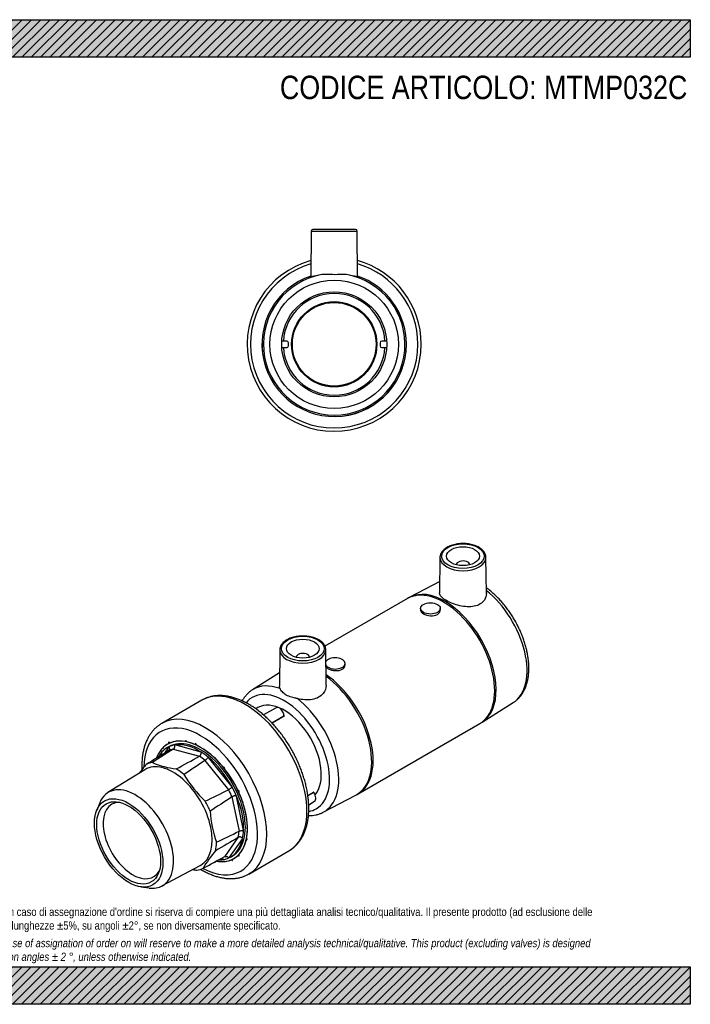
# Model space of a CAD drawing. Header units: millimetres. Extents: x 0 to 424, y 0 to 300.
# Tile 2 of 2: x 220 to 424, y 0 to 300. Entities that reach past the tile are written whole.
import ezdxf

# ---------------------------------------------------------------- set-up
doc = ezdxf.new("R2010")
doc.units = ezdxf.units.MM
doc.header["$LTSCALE"] = 1.428571
for name, color, linetype in [('Default', 7, 'Continuous'), ('IOM032C', 7, 'Continuous'), ('MP032C', 7, 'Continuous'), ('PARTE_PE_032', 7, 'Continuous')]:
    doc.layers.add(name, color=color, linetype=linetype)

# ---------------------------------------------------------------- blocks, each defined once
blk = doc.blocks.new('SE1')
at = {"layer": 'IOM032C', "color": 7, "linetype": 'Continuous'}
for p, q in [((265.47, 78.46), (264.09, 76.49)), ((265.51, 78.51), (264.99, 78.21)), ((275.28, 76.85), (267.25, 79.01)), ((265.39, 77.29), (265.38, 77.28)), ((266.75, 77.7), (274.75, 75.56)), ((284.7, 66.28), (277.5, 75.23)), ((276.46, 74.31), (283.63, 65.39)), ((258.15, 71.49), (246.9, 64.5)), ((284.68, 63.2), (286.83, 52.72)), ((288.21, 52.92), (286.06, 63.44)), ((244.42, 61.42), (243.47, 59.1)), ((282.46, 44.98), (286.6, 50.87)), ((287.92, 50.53), (283.77, 44.61)), ((282.52, 45.02), (282.45, 44.99)), ((284.24, 44.86), (284.76, 45.16)), ((263.33, 36.05), (275, 42.3)), ((281.17, 44.29), (281.99, 44.07)), ((282.47, 44.99), (282.46, 44.98)), ((256.94, 35.78), (259.41, 35.44))]:
    blk.add_line(p, q, dxfattribs=at)
for centre, radius, start, end in [((3357.67, -4959.18), 5910.01, 121.549179, 121.627047), ((1554.25, -1937.94), 2391.75, 122.56859, 122.74801), ((267.26, 76.89), 0.961, 121.6791, 122.5642), ((-1140.39, 2668.76), 2954.2, 298.46596, 298.62181), ((274.6, 75.82), 0.298, 298.599, 301.5553), ((284.31, 50.97), 33.96, 139.3863, 144.9383), ((270.73, 97.56), 26.02, 246.7142, 263.2858), ((1037.42, -1055.74), 1362.37, 123.95566, 124.28022), ((276.6, 74.1), 0.257, 120.5718, 123.9467), ((301.05, 88.23), 35.96, 210.5062, 227.0818), ((-361.76, 1363.57), 1449.76, 296.12281, 296.43419), ((1187.76, -1326.86), 1657.65, 123.01053, 123.28519), ((283.53, 65.59), 0.221, 296.427, 300.3789), ((284.81, 63), 0.228, 119.1681, 123.0261), ((310.63, 60.58), 32.65, 183.0371, 200.093), ((-363.1, 1370.64), 1469.46, 295.95256, 296.25019), ((286.69, 53.01), 0.316, 296.2624, 298.9888), ((3161.92, -4848.63), 5680.9, 120.40698, 120.48821), ((286.8, 50.53), 0.399, 118.2211, 120.4266), ((304.15, 25.59), 32.39, 139.1185, 150.6737), ((-1844.33, 3989.35), 4481.21, 298.23832, 298.33347), ((277.21, 67.34), 26.66, 260.2863, 263.0854)]:
    blk.add_arc(centre, radius, start, end, dxfattribs=at)
for centre, major_axis, start_param, end_param in [((275.14, 61.83), (9.63, -16.67), 0, 3.141593), ((275.14, 61.83), (10.07, -17.43), 3.104061, 3.5866), ((274.62, 61.54), (9.63, -16.67), 3.093068, 3.471321), ((265.6, 79.57), (0.15, -0.26), 1.419034, 4.759431), ((274.62, 61.54), (-9.63, 16.67), 6.069911, 6.23466), ((275.14, 61.83), (-10.07, 17.43), 5.617335, 6.215997), ((274.62, 61.54), (-9.63, 16.67), 5.449262, 6.069911), ((273.65, 79.07), (0.15, -0.26), 0.790716, 4.131113), ((275.14, 61.83), (-10.07, 17.43), 4.989017, 5.587678), ((273.93, 61.14), (-9.15, 15.84), 6.085401, 6.21917), ((273.93, 61.14), (-9.15, 15.84), -0.983182, -0.849413), ((274.62, 61.54), (-9.63, 16.67), -0.998673, -0.833923), ((274.62, 61.54), (9.63, -16.67), 1.522271, 2.14292), ((266.73, 56.98), (8.43, -14.6), 0, 3.16011), ((267.22, 57.26), (-9.02, 15.63), 6.057883, 6.246689), ((282.26, 71.97), (0.15, -0.26), 0.162397, 3.502794), ((267.22, 57.26), (-9.02, 15.63), -1.010701, -0.821895), ((275.14, 61.83), (-10.07, 17.43), 4.360698, 4.95936), ((255.27, 50.36), (8.21, -14.23), 0, 3.562127), ((274.62, 61.54), (9.63, -16.67), 1.357522, 1.522271), ((273.93, 61.14), (9.15, -15.84), 1.373012, 1.506781), ((274.62, 61.54), (9.63, -16.67), 0.736873, 1.357522), ((254.44, 49.89), (-6.38, 11.04), 0, 3.47599), ((254.44, 49.89), (-6.38, 11.04), 5.948788, 6.283185), ((267.22, 57.26), (9.02, -15.63), 1.345494, 1.5343), ((288.16, 61.01), (0.15, -0.26), 2.874476, 5.817264), ((275.14, 61.83), (10.07, -17.43), 0.590787, 1.189449), ((273.93, 61.14), (9.15, -15.84), 0.587614, 0.721383), ((274.62, 61.54), (9.63, -16.67), 0.572124, 0.736873), ((267.22, 57.26), (9.02, -15.63), 0.560096, 0.748901), ((274.62, 61.54), (-9.63, 16.67), 3.093068, 3.713716), ((275.14, 61.83), (-10.07, 17.43), 3.104061, 3.702723), ((289.08, 50.36), (-0.15, 0.26), 2.047353, 5.38775), ((266.73, 56.98), (8.43, -14.6), 6.264668, 6.283185), ((275.14, 61.83), (10.07, -17.43), 5.843969, 6.215997), ((274.62, 61.54), (9.63, -16.67), -0.324811, -0.213274), ((274.62, 61.54), (9.63, -16.67), 6.069911, 6.23466), ((284.68, 44.1), (-0.15, 0.26), 1.419034, 4.759431), ((267.22, 57.26), (9.02, -15.63), 6.057883, 6.246689), ((255.27, 50.36), (8.21, -14.23), 5.862651, 6.283185)]:
    blk.add_ellipse(centre, major_axis=major_axis, ratio=0.57735, start_param=start_param, end_param=end_param, dxfattribs=at)
for major_axis in [(7.38, -12.78), (6.88, -11.91)]:
    blk.add_ellipse((253.22, 49.18), major_axis=major_axis, ratio=0.57735, dxfattribs=at)
for points, knots in [([(265.39, 77.29), (265.46, 77.33), (265.53, 77.4), (265.58, 77.47), (265.63, 77.55), (265.67, 77.64), (265.69, 77.73), (265.71, 77.82), (265.72, 77.93), (265.7, 78.03), (265.69, 78.13), (265.66, 78.24), (265.61, 78.34), (265.6, 78.36), (265.59, 78.38), (265.58, 78.4), (265.57, 78.41), (265.56, 78.43), (265.55, 78.45), (265.54, 78.45), (265.53, 78.46), (265.52, 78.46), (265.52, 78.46), (265.51, 78.47), (265.5, 78.47), (265.49, 78.46), (265.48, 78.46), (265.47, 78.46)], [0, 0, 0, 0, 0.209409, 0.209409, 0.209409, 0.418734, 0.418734, 0.418734, 0.629384, 0.629384, 0.629384, 0.842748, 0.842748, 0.842748, 0.883586, 0.883586, 0.883586, 0.92487, 0.92487, 0.92487, 0.945098, 0.945098, 0.945098, 0.965364, 0.965364, 0.965364, 1, 1, 1, 1]), ([(267.25, 79.01), (267.24, 79), (267.23, 79), (267.22, 79), (267.22, 78.99), (267.21, 78.99), (267.21, 78.98), (267.2, 78.98), (267.2, 78.97), (267.2, 78.96), (267.2, 78.95), (267.2, 78.94), (267.2, 78.93), (267.2, 78.88), (267.21, 78.83), (267.21, 78.77), (267.22, 78.67), (267.22, 78.56), (267.2, 78.45), (267.18, 78.34), (267.15, 78.23), (267.11, 78.13), (267.06, 78.03), (267.01, 77.94), (266.94, 77.86), (266.89, 77.8), (266.82, 77.75), (266.76, 77.71)], [0, 0, 0, 0, 0.030118, 0.030118, 0.030118, 0.049343, 0.049343, 0.049343, 0.068916, 0.068916, 0.068916, 0.094382, 0.094382, 0.094382, 0.195038, 0.195038, 0.195038, 0.397872, 0.397872, 0.397872, 0.612423, 0.612423, 0.612423, 0.825852, 0.825852, 0.825852, 1, 1, 1, 1]), ([(274.76, 75.57), (274.84, 75.61), (274.91, 75.68), (274.98, 75.76), (275.05, 75.83), (275.12, 75.92), (275.17, 76.02), (275.23, 76.11), (275.27, 76.22), (275.31, 76.32), (275.34, 76.43), (275.36, 76.54), (275.36, 76.65), (275.37, 76.67), (275.36, 76.69), (275.36, 76.71), (275.36, 76.73), (275.36, 76.75), (275.35, 76.77), (275.35, 76.78), (275.34, 76.79), (275.34, 76.8), (275.33, 76.81), (275.33, 76.82), (275.32, 76.82), (275.31, 76.84), (275.29, 76.85), (275.28, 76.85)], [0, 0, 0, 0, 0.209409, 0.209409, 0.209409, 0.418734, 0.418734, 0.418734, 0.629384, 0.629384, 0.629384, 0.842748, 0.842748, 0.842748, 0.883586, 0.883586, 0.883586, 0.92487, 0.92487, 0.92487, 0.945098, 0.945098, 0.945098, 0.965364, 0.965364, 0.965364, 1, 1, 1, 1]), ([(277.5, 75.23), (277.49, 75.24), (277.48, 75.25), (277.47, 75.26), (277.46, 75.26), (277.45, 75.27), (277.44, 75.27), (277.44, 75.27), (277.43, 75.27), (277.42, 75.27), (277.41, 75.26), (277.41, 75.26), (277.4, 75.25), (277.38, 75.23), (277.35, 75.19), (277.33, 75.15), (277.28, 75.08), (277.22, 75), (277.16, 74.92), (277.09, 74.84), (277.01, 74.75), (276.93, 74.67), (276.85, 74.6), (276.76, 74.52), (276.68, 74.46), (276.61, 74.4), (276.54, 74.36), (276.47, 74.32)], [0, 0, 0, 0, 0.030118, 0.030118, 0.030118, 0.049343, 0.049343, 0.049343, 0.068916, 0.068916, 0.068916, 0.094382, 0.094382, 0.094382, 0.195038, 0.195038, 0.195038, 0.397872, 0.397872, 0.397872, 0.612423, 0.612423, 0.612423, 0.825852, 0.825852, 0.825852, 1, 1, 1, 1]), ([(283.64, 65.39), (283.72, 65.44), (283.81, 65.5), (283.9, 65.55), (283.99, 65.61), (284.09, 65.67), (284.18, 65.73), (284.27, 65.8), (284.36, 65.86), (284.45, 65.92), (284.53, 65.98), (284.61, 66.04), (284.67, 66.1), (284.68, 66.11), (284.69, 66.12), (284.7, 66.13), (284.71, 66.14), (284.72, 66.16), (284.73, 66.17), (284.73, 66.18), (284.73, 66.19), (284.73, 66.2), (284.73, 66.21), (284.73, 66.22), (284.72, 66.23), (284.72, 66.24), (284.71, 66.26), (284.7, 66.28)], [0, 0, 0, 0, 0.209409, 0.209409, 0.209409, 0.418734, 0.418734, 0.418734, 0.629384, 0.629384, 0.629384, 0.842748, 0.842748, 0.842748, 0.883586, 0.883586, 0.883586, 0.92487, 0.92487, 0.92487, 0.945098, 0.945098, 0.945098, 0.965364, 0.965364, 0.965364, 1, 1, 1, 1]), ([(286.06, 63.44), (286.06, 63.45), (286.05, 63.47), (286.04, 63.48), (286.04, 63.49), (286.03, 63.5), (286.02, 63.51), (286.02, 63.51), (286.01, 63.52), (286, 63.53), (285.99, 63.53), (285.98, 63.54), (285.97, 63.54), (285.93, 63.55), (285.89, 63.55), (285.84, 63.55), (285.76, 63.55), (285.66, 63.53), (285.56, 63.51), (285.45, 63.49), (285.34, 63.46), (285.23, 63.43), (285.13, 63.39), (285.02, 63.35), (284.92, 63.31), (284.84, 63.28), (284.76, 63.24), (284.7, 63.2)], [0, 0, 0, 0, 0.030118, 0.030118, 0.030118, 0.049343, 0.049343, 0.049343, 0.068916, 0.068916, 0.068916, 0.094382, 0.094382, 0.094382, 0.195038, 0.195038, 0.195038, 0.397872, 0.397872, 0.397872, 0.612423, 0.612423, 0.612423, 0.825852, 0.825852, 0.825852, 1, 1, 1, 1]), ([(286.84, 52.73), (286.92, 52.77), (287.01, 52.81), (287.12, 52.84), (287.22, 52.87), (287.33, 52.89), (287.44, 52.91), (287.55, 52.92), (287.66, 52.92), (287.77, 52.91), (287.88, 52.91), (287.98, 52.89), (288.08, 52.87), (288.1, 52.87), (288.11, 52.86), (288.13, 52.86), (288.15, 52.86), (288.17, 52.85), (288.18, 52.86), (288.19, 52.86), (288.19, 52.86), (288.2, 52.86), (288.2, 52.87), (288.21, 52.87), (288.21, 52.88), (288.21, 52.89), (288.21, 52.91), (288.21, 52.92)], [0, 0, 0, 0, 0.209409, 0.209409, 0.209409, 0.418734, 0.418734, 0.418734, 0.629384, 0.629384, 0.629384, 0.842748, 0.842748, 0.842748, 0.883586, 0.883586, 0.883586, 0.92487, 0.92487, 0.92487, 0.945098, 0.945098, 0.945098, 0.965364, 0.965364, 0.965364, 1, 1, 1, 1]), ([(287.92, 50.53), (287.92, 50.54), (287.93, 50.55), (287.93, 50.56), (287.93, 50.57), (287.93, 50.58), (287.92, 50.59), (287.92, 50.6), (287.92, 50.61), (287.91, 50.62), (287.91, 50.63), (287.9, 50.64), (287.89, 50.65), (287.85, 50.69), (287.81, 50.73), (287.77, 50.76), (287.68, 50.82), (287.58, 50.87), (287.48, 50.9), (287.38, 50.94), (287.26, 50.97), (287.15, 50.98), (287.04, 50.99), (286.94, 50.98), (286.84, 50.96), (286.76, 50.94), (286.68, 50.92), (286.61, 50.88)], [0, 0, 0, 0, 0.030118, 0.030118, 0.030118, 0.049343, 0.049343, 0.049343, 0.068916, 0.068916, 0.068916, 0.094382, 0.094382, 0.094382, 0.195038, 0.195038, 0.195038, 0.397872, 0.397872, 0.397872, 0.612423, 0.612423, 0.612423, 0.825852, 0.825852, 0.825852, 1, 1, 1, 1]), ([(282.47, 44.99), (282.55, 45.03), (282.65, 45.06), (282.74, 45.07), (282.84, 45.08), (282.94, 45.07), (283.04, 45.05), (283.14, 45.02), (283.24, 44.98), (283.33, 44.92), (283.42, 44.87), (283.51, 44.79), (283.59, 44.71), (283.61, 44.7), (283.62, 44.68), (283.64, 44.67), (283.66, 44.65), (283.67, 44.64), (283.69, 44.62), (283.7, 44.62), (283.7, 44.61), (283.71, 44.61), (283.72, 44.61), (283.73, 44.61), (283.73, 44.61), (283.75, 44.61), (283.76, 44.61), (283.77, 44.61)], [0, 0, 0, 0, 0.209409, 0.209409, 0.209409, 0.418734, 0.418734, 0.418734, 0.629384, 0.629384, 0.629384, 0.842748, 0.842748, 0.842748, 0.883586, 0.883586, 0.883586, 0.92487, 0.92487, 0.92487, 0.945098, 0.945098, 0.945098, 0.965364, 0.965364, 0.965364, 1, 1, 1, 1]), ([(281.99, 44.07), (282, 44.07), (282.01, 44.07), (282.02, 44.07), (282.02, 44.08), (282.03, 44.08), (282.03, 44.09), (282.03, 44.09), (282.03, 44.1), (282.03, 44.11), (282.04, 44.12), (282.03, 44.13), (282.03, 44.14), (282.02, 44.18), (282, 44.23), (281.97, 44.27), (281.93, 44.35), (281.87, 44.43), (281.8, 44.48), (281.76, 44.52), (281.72, 44.55), (281.67, 44.57)], [0, 0, 0, 0, 0.030118, 0.030118, 0.030118, 0.0493433, 0.0493433, 0.0493433, 0.0689158, 0.0689158, 0.0689158, 0.094382, 0.094382, 0.094382, 0.1950375, 0.1950375, 0.1950375, 0.3978715, 0.3978715, 0.3978715, 0.5170024, 0.5170024, 0.5170024, 0.5170024])]:
    blk.add_open_spline(points, degree=3, knots=knots, dxfattribs=at)
at = {"layer": 'MP032C', "color": 7, "linetype": 'Continuous'}
for p, q in [((348.04, 136.16), (347.92, 125.39)), ((362.16, 125.14), (362.04, 136.16)), ((353.04, 133.93), (353.04, 133.9)), ((357.04, 133.9), (357.04, 133.93)), ((347.96, 128.81), (338.85, 124.01)), ((338.16, 123.63), (313, 109.1)), ((342.14, 120.62), (342.14, 120.13)), ((348.14, 120.13), (348.14, 120.62)), ((299.25, 108), (299.13, 96.96)), ((304.25, 105.76), (304.25, 105.73)), ((308.25, 105.73), (308.25, 105.76)), ((313.37, 97.24), (313.25, 108)), ((319.15, 103.39), (319.15, 103.88)), ((299.17, 101.03), (290.95, 95.85)), ((360.84, 85.93), (370.34, 91.91)), ((323.13, 64.14), (360.16, 85.52)), ((312.5, 58.52), (322.44, 63.76))]:
    blk.add_line(p, q, dxfattribs=at)
for centre, radius, start, end in [((341.68, 117.96), 6.67, 115.0365, 121.8796), ((353.99, 96.86), 12.9, 298.5633, 302.0884), ((318.24, 71.94), 9.19, 297.0928, 302.0433)]:
    blk.add_arc(centre, radius, start, end, dxfattribs=at)
for centre, major_axis in [((355.04, 136.54), (-6.5, 0)), ((355.04, 136.54), (-5, 0)), ((345.14, 120.62), (-3, 0)), ((306.25, 108.37), (-6.5, 0)), ((306.25, 108.37), (5, 0))]:
    blk.add_ellipse(centre, major_axis=major_axis, ratio=0.57735, dxfattribs=at)
for centre, major_axis, start_param, end_param in [((355.04, 136.14), (7, 0), 3.135422, 3.151177), ((355.04, 136.14), (7, 0), 3.151177, 6.283185), ((355.04, 133.93), (-2, 0), 3.112863, 6.283185), ((355.04, 136.14), (7, 0), 0.006171, 0.015282), ((355.04, 136.14), (7, 0), 0, 0.006171), ((355.04, 133.93), (-2, 0), 0, 0.02873), ((349.16, 104.57), (11, -19.05), 0, 3.141593), ((349.6, 104.83), (-11, 19.04), 3.163765, 6.261013), ((359.33, 110.44), (10.78, -18.67), 0.022099, 2.169829), ((306.25, 107.97), (7, 0), 0.006171, 0.015282), ((306.25, 107.97), (7, 0), 3.135422, 3.151177), ((306.25, 107.97), (7, 0), 3.151177, 6.283185), ((306.25, 105.76), (2, 0), 0, 3.170323), ((306.25, 105.76), (2, 0), 6.254455, 6.283185), ((306.25, 107.97), (7, 0), 0, 0.006171), ((316.15, 103.88), (3, 0), 0, 2.831602), ((316.15, 103.88), (3, 0), 3.463925, 6.283185), ((312.13, 83.19), (-11, 19.05), 3.141576, 5.420083), ((311.69, 82.94), (11, -19.04), 0, 2.249533), ((301.96, 77.32), (10.78, -18.67), 2.530258, 3.164195), ((300.59, 76.53), (9.78, -16.94), 0, 3.354801), ((301.96, 77.32), (10.78, -18.67), -0.022327, 2.182131), ((300.59, 76.53), (8, -13.86), 0.195348, 3.141593), ((311.69, 82.94), (11, -19.04), 6.261086, 6.283185), ((300.59, 76.53), (9.78, -16.94), 6.06934, 6.283185)]:
    blk.add_ellipse(centre, major_axis=major_axis, ratio=0.57735, start_param=start_param, end_param=end_param, dxfattribs=at)
for points, knots in [([(362.04, 136.21), (362.04, 136.21), (362.05, 136.37), (361.99, 136.73), (361.84, 137.23), (361.58, 137.71), (361.23, 138.17), (360.79, 138.6), (360.27, 139), (359.68, 139.36), (359.01, 139.67), (358.29, 139.92), (357.53, 140.13), (356.73, 140.28), (355.91, 140.37), (355.07, 140.4), (354.24, 140.37), (353.41, 140.29), (352.61, 140.14), (351.84, 139.94), (351.12, 139.69), (350.45, 139.38), (349.84, 139.02), (349.31, 138.62), (348.85, 138.18), (348.49, 137.7), (348.23, 137.19), (348.08, 136.68), (348.02, 136.3), (348.04, 136.11), (348.04, 136.09)], [0, 0, 0, 0, 0.000256, 0.036615, 0.072939, 0.109616, 0.146924, 0.184895, 0.223369, 0.262124, 0.300972, 0.339791, 0.378549, 0.417246, 0.455896, 0.494519, 0.533139, 0.571775, 0.610448, 0.649184, 0.688006, 0.726933, 0.76597, 0.805094, 0.844184, 0.883035, 0.921374, 0.958975, 0.995835, 1, 1, 1, 1]), ([(370.32, 91.91), (370.47, 92.01), (370.85, 92.23), (371.46, 92.73), (372.13, 93.38), (372.73, 94.11), (373.28, 94.91), (373.75, 95.79), (374.16, 96.74), (374.51, 97.75), (374.77, 98.82), (374.97, 99.95), (375.08, 101.13), (375.13, 102.35), (375.09, 103.61), (374.99, 104.9), (374.8, 106.21), (374.55, 107.54), (374.23, 108.88), (373.83, 110.23), (373.38, 111.57), (372.86, 112.91), (372.27, 114.24), (371.63, 115.55), (370.94, 116.83), (370.19, 118.09), (369.39, 119.32), (368.55, 120.5), (367.67, 121.64), (366.74, 122.73), (365.79, 123.76), (364.8, 124.73), (363.78, 125.64), (362.89, 126.36), (362.34, 126.77), (362.14, 126.91)], [0, 0, 0, 0, 0.0107738, 0.0315232, 0.0523192, 0.0732524, 0.0943961, 0.1157984, 0.1374778, 0.1594231, 0.1815984, 0.2039533, 0.226433, 0.2489875, 0.2715762, 0.2941644, 0.316734, 0.3392762, 0.3617876, 0.3842684, 0.4067211, 0.4291499, 0.4515598, 0.4739561, 0.4963446, 0.5187314, 0.5411218, 0.5635206, 0.5859339, 0.6083679, 0.6308286, 0.6533215, 0.6758518, 0.6984234, 0.7112128, 0.7112128, 0.7112128, 0.7112128]), ([(362.16, 125.14), (362.16, 124.45), (361.96, 123.75), (360.95, 122.24), (359.84, 121.55), (357.16, 121), (355.57, 121.11), (352.57, 121.79), (351.1, 122.37), (348.92, 123.63), (348.2, 124.32), (347.94, 125.11), (347.92, 125.25), (347.92, 125.39)], [0.0439579, 0.0439579, 0.0439579, 0.0439579, 0.125, 0.125, 0.25, 0.25, 0.375, 0.375, 0.5, 0.5, 0.625, 0.625, 0.6528169, 0.6528169, 0.6528169, 0.6528169]), ([(342.14, 120.13), (342.14, 119.72), (342.46, 119.31), (343.57, 118.67), (344.36, 118.44), (345.92, 118.35), (346.7, 118.5), (347.82, 119.14), (348.14, 119.63), (348.14, 120.13)], [0.3750374, 0.3750374, 0.3750374, 0.3750374, 0.5, 0.5, 0.625, 0.625, 0.75, 0.75, 0.875, 0.875, 0.875, 0.875]), ([(313.25, 108.04), (313.25, 108.04), (313.26, 108.2), (313.2, 108.56), (313.05, 109.06), (312.79, 109.54), (312.44, 110), (312, 110.43), (311.48, 110.83), (310.89, 111.19), (310.22, 111.5), (309.5, 111.76), (308.74, 111.96), (307.94, 112.11), (307.11, 112.2), (306.28, 112.23), (305.45, 112.2), (304.62, 112.12), (303.82, 111.97), (303.05, 111.77), (302.33, 111.52), (301.66, 111.21), (301.05, 110.85), (300.52, 110.45), (300.06, 110.01), (299.7, 109.53), (299.44, 109.03), (299.29, 108.51), (299.23, 108.13), (299.25, 107.94), (299.25, 107.92)], [0, 0, 0, 0, 0.000256, 0.036615, 0.072939, 0.109616, 0.146924, 0.184895, 0.223369, 0.262124, 0.300972, 0.339791, 0.378549, 0.417246, 0.455896, 0.494519, 0.533139, 0.571775, 0.610448, 0.649184, 0.688006, 0.726933, 0.76597, 0.805094, 0.844184, 0.883035, 0.921374, 0.958975, 0.995835, 1, 1, 1, 1]), ([(313.31, 102.89), (313.45, 102.66), (313.7, 102.44), (314.58, 101.93), (315.36, 101.7), (316.93, 101.62), (317.71, 101.76), (318.83, 102.41), (319.15, 102.9), (319.15, 103.39)], [0.426144, 0.426144, 0.426144, 0.426144, 0.5, 0.5, 0.625, 0.625, 0.75, 0.75, 0.875, 0.875, 0.875, 0.875]), ([(304.6, 93.14), (304.28, 93.22), (303.97, 93.29), (303.36, 93.43), (303.06, 93.51), (302.49, 93.67), (302.22, 93.76), (301.69, 93.96), (301.45, 94.08), (300.98, 94.35), (300.77, 94.5), (300.37, 94.82), (300.19, 94.99), (299.88, 95.35), (299.73, 95.53), (299.5, 95.87), (299.4, 96.04), (299.32, 96.19)], [0, 0, 0, 0, 0.125, 0.125, 0.25, 0.25, 0.375, 0.375, 0.5, 0.5, 0.625, 0.625, 0.75, 0.75, 0.875, 0.875, 1, 1, 1, 1]), ([(313.37, 97.24), (313.38, 96.35), (313.08, 95.46), (311.73, 93.77), (310.54, 93.12), (307.69, 92.62), (306.11, 92.76), (304.6, 93.14)], [0.6503314, 0.6503314, 0.6503314, 0.6503314, 0.75, 0.75, 0.875, 0.875, 1, 1, 1, 1]), ([(290.95, 95.84), (290.8, 95.75), (290.44, 95.53), (289.83, 95.03), (289.16, 94.38), (288.56, 93.65), (288.11, 93), (287.87, 92.58), (287.8, 92.45)], [0, 0, 0, 0, 0.0102636, 0.0310131, 0.0518092, 0.0727424, 0.0938862, 0.1037226, 0.1037226, 0.1037226, 0.1037226]), ([(307.98, 57.49), (308.05, 57.49), (308.47, 57.49), (309.21, 57.52), (310.18, 57.67), (311.1, 57.91), (311.89, 58.21), (312.31, 58.43), (312.49, 58.53)], [0.8960882, 0.8960882, 0.8960882, 0.8960882, 0.9011226, 0.9230337, 0.9446443, 0.9659593, 0.9870178, 1, 1, 1, 1])]:
    blk.add_open_spline(points, degree=3, knots=knots, dxfattribs=at)
blk.add_open_spline([(299.32, 96.19), (299.19, 96.44), (299.13, 96.7), (299.13, 96.96)], degree=3, dxfattribs=at)
at = {"layer": 'PARTE_PE_032', "color": 7, "linetype": 'Continuous'}
for p, q in [((275.51, 92.65), (263.3, 85.6)), ((292.59, 90.39), (291.95, 90.01)), ((298.11, 90.37), (294.29, 88.16)), ((296.82, 85.75), (300.52, 87.89)), ((300.58, 87.78), (296.91, 85.65)), ((307.79, 63.62), (309.56, 64.64)), ((309.59, 64.52), (307.81, 63.5)), ((308.05, 60.82), (309.83, 61.85)), ((289.8, 39.7), (302.01, 46.75))]:
    blk.add_line(p, q, dxfattribs=at)
for centre, major_axis, ratio, start_param, end_param in [((288.76, 69.7), (13.25, -22.95), 0.57735, 0, 3.141593), ((299.11, 88.64), (1, -1.73), 0.57735, 0.827407, 3.141593), ((276.55, 62.65), (13.25, -22.95), 0.57735, 0.001187, 3.140825), ((299.25, 75.76), (-8, 13.86), 0.57735, -0.903474, -0.897336), ((300.59, 87.85), (0.05, -0.0866), 0.57735, 3.968999, 5.367096), ((300.59, 88.04), (0.0581, 0.0814), 0.505317, 3.501997, 3.979452), ((275.14, 61.83), (12.25, -21.22), 0.57735, 0, 3.90646), ((275.14, 61.83), (-10.07, 17.43), 0.57735, 0.171908, 0.445128), ((263.6, 78.17), (-0.15, 0.26), 0.57735, 1.827278, 4.770067), ((275.14, 61.83), (10.07, -17.43), 0.57735, 2.685182, 3.283844), ((270.73, 80.03), (0.15, -0.26), 0.57735, 1.000155, 4.340552), ((2903.69, -400.53), (-3805, -990.92), 0.364857, -0.90563, -0.905529), ((275.14, 61.83), (-10.07, 17.43), 0.57735, 5.198456, 5.797118), ((279.54, 74.95), (0.15, -0.26), 0.57735, 0.371837, 3.712234), ((275.14, 61.83), (10.07, -17.43), 0.57735, 1.428545, 2.027207), ((286.67, 64.85), (-0.15, 0.26), 0.57735, 2.885111, 6.225508), ((-1315.91, 3624.06), (896, -3838.61), 0.808554, 0.238075, 0.238102), ((275.14, 61.83), (10.07, -17.43), 0.57735, 0.800227, 1.398888), ((309.62, 64.57), (0.05, -0.0866), 0.57735, 3.534083, 4.93218), ((308.83, 63.58), (-1, 1.73), 0.57735, 3.141593, 4.93218), ((299.25, 75.76), (8, -13.86), 0.57735, 0.37133, 0.379876), ((309.71, 64.53), (0.0904, -0.0428), 0.758289, 2.658618, 3.147973), ((275.14, 61.83), (10.07, -17.43), 0.57735, 0.171908, 0.77057), ((289.39, 53.6), (0.15, -0.26), 0.57735, 2.455596, 5.398385), ((275.14, 61.83), (-10.07, 17.43), 0.57735, 2.698306, 3.283844), ((286.67, 45.5), (-0.15, 0.26), 0.57735, 1.628474, 4.968871), ((1954.43, 1651.27), (-3245.61, -2215.07), 0.12075, 0.950876, 0.950984), ((279.54, 43.64), (-0.15, 0.26), 0.57735, 2.290201, 3.955722), ((275.14, 61.83), (12.25, -21.22), 0.57735, 5.539346, 6.283185)]:
    blk.add_ellipse(centre, major_axis=major_axis, ratio=ratio, start_param=start_param, end_param=end_param, dxfattribs=at)
for points, knots in [([(289.76, 91.44), (289.53, 91.57), (288.96, 91.89), (287.92, 92.41), (286.74, 92.91), (285.54, 93.34), (284.35, 93.67), (283.18, 93.9), (282.03, 94.04), (280.91, 94.08), (279.81, 94.02), (278.75, 93.87), (277.74, 93.62), (276.77, 93.28), (276.02, 92.94), (275.65, 92.72), (275.53, 92.65)], [0, 0, 0, 0, 0.042095, 0.121486, 0.200923, 0.280284, 0.359463, 0.438329, 0.516732, 0.594522, 0.671573, 0.747813, 0.82324, 0.897936, 0.97206, 1, 1, 1, 1]), ([(302.02, 46.77), (302.24, 46.9), (302.7, 47.17), (303.44, 47.73), (304.19, 48.41), (304.88, 49.18), (305.51, 50.02), (306.08, 50.93), (306.58, 51.92), (307.01, 52.98), (307.37, 54.1), (307.66, 55.28), (307.88, 56.52), (308.02, 57.81), (308.09, 59.15), (308.08, 60.52), (308, 61.93), (307.84, 63.36), (307.62, 64.82), (307.32, 66.29), (306.95, 67.77), (306.51, 69.26), (306.01, 70.75), (305.45, 72.24), (304.82, 73.71), (304.14, 75.17), (303.4, 76.61), (302.6, 78.03), (301.76, 79.41), (300.87, 80.76), (299.93, 82.07), (298.95, 83.33), (297.93, 84.54), (296.88, 85.7), (295.8, 86.8), (294.69, 87.84), (293.56, 88.81), (292.4, 89.71), (291.26, 90.51), (290.35, 91.09), (289.89, 91.36), (289.76, 91.44)], [0, 0, 0, 0, 0.017477, 0.042381, 0.067317, 0.092368, 0.117602, 0.143067, 0.168788, 0.194763, 0.220971, 0.247374, 0.273926, 0.300583, 0.327304, 0.354056, 0.380812, 0.407555, 0.434275, 0.460968, 0.487634, 0.514272, 0.540886, 0.567478, 0.594053, 0.620614, 0.647166, 0.673714, 0.700262, 0.726815, 0.753375, 0.779948, 0.806538, 0.833151, 0.85979, 0.88646, 0.913164, 0.939905, 0.966682, 0.992063, 1, 1, 1, 1]), ([(300.52, 87.89), (300.53, 87.89), (300.53, 87.89), (300.53, 87.9), (300.54, 87.9), (300.54, 87.91), (300.55, 87.92), (300.55, 87.93), (300.55, 87.93), (300.55, 87.94)], [0, 0, 0, 0, 0.1270227, 0.1270227, 0.1270227, 0.3380698, 0.3380698, 0.3380698, 0.5085453, 0.5085453, 0.5085453, 0.5085453]), ([(300.58, 87.78), (300.62, 87.8), (300.64, 87.83), (300.64, 87.9), (300.62, 87.93), (300.58, 87.96)], [0, 0, 0, 0, 0.5, 0.5, 1, 1, 1, 1]), ([(263.32, 85.6), (263.12, 85.48), (262.68, 85.23), (261.96, 84.69), (261.2, 84.02), (260.5, 83.26), (259.87, 82.43), (259.29, 81.52), (258.79, 80.54), (258.35, 79.5), (257.97, 78.38), (257.68, 77.2), (257.45, 75.97), (257.3, 74.69), (257.22, 73.36), (257.22, 72.28), (257.25, 71.64), (257.25, 71.47)], [0, 0, 0, 0, 0.011566, 0.0301543, 0.0487592, 0.067443, 0.0862581, 0.1052427, 0.1244169, 0.1437822, 0.1633235, 0.1830139, 0.2028199, 0.2227075, 0.2426462, 0.2626107, 0.2699126, 0.2699126, 0.2699126, 0.2699126]), ([(309.65, 64.6), (309.66, 64.63), (309.66, 64.65), (309.63, 64.67), (309.6, 64.66), (309.56, 64.64)], [0, 0, 0, 0, 0.5, 0.5, 1, 1, 1, 1]), ([(309.59, 64.52), (309.59, 64.53), (309.6, 64.53), (309.61, 64.53), (309.62, 64.53), (309.62, 64.53), (309.63, 64.53), (309.63, 64.53), (309.63, 64.53), (309.64, 64.52)], [0, 0, 0, 0, 0.2067943, 0.2067943, 0.2067943, 0.4151472, 0.4151472, 0.4151472, 0.5964734, 0.5964734, 0.5964734, 0.5964734]), ([(309.64, 64.53), (309.63, 64.53), (309.62, 64.54), (309.62, 64.57), (309.62, 64.58), (309.62, 64.58), (309.62, 64.58)], [0, 0, 0, 0, 0.1628924, 0.45502, 0.6696695, 0.7758853, 0.7758853, 0.7758853, 0.7758853]), ([(275.11, 41.18), (275.11, 41.17), (275.52, 40.93), (276.32, 40.48), (277.51, 39.88), (278.71, 39.38), (279.9, 38.97), (281.09, 38.65), (282.26, 38.43), (283.41, 38.3), (284.53, 38.27), (285.62, 38.34), (286.67, 38.5), (287.69, 38.76), (288.64, 39.11), (289.37, 39.45), (289.72, 39.66), (289.81, 39.72)], [0.7395036, 0.7395036, 0.7395036, 0.7395036, 0.7398405, 0.7598722, 0.7799197, 0.7999673, 0.819993, 0.8399696, 0.8598628, 0.8796349, 0.899248, 0.9186719, 0.9378898, 0.9569041, 0.9757376, 0.9944321, 1, 1, 1, 1])]:
    blk.add_open_spline(points, degree=3, knots=knots, dxfattribs=at)
blk.add_open_spline([(279.5, 75.21), (279.42, 75.17), (279.33, 75.12)], degree=2, dxfattribs=at)
blk = doc.blocks.new('SE3')
at = {"layer": 'IOM032C', "color": 7, "linetype": 'Continuous'}
blk.add_circle((315.82, 201.09), 12.75, dxfattribs=at)
at = {"layer": 'MP032C', "color": 7, "linetype": 'Continuous'}
for p, q in [((308.81, 235.6), (308.69, 221.64)), ((308.81, 235.6), (322.82, 235.6)), ((322.32, 236.09), (309.31, 236.09)), ((322.95, 221.64), (322.82, 235.6)), ((301.35, 202.09), (299.85, 202.09)), ((301.85, 200.59), (301.85, 201.59)), ((329.79, 201.59), (329.79, 200.59)), ((331.79, 202.09), (330.29, 202.09)), ((299.85, 200.09), (301.35, 200.09)), ((330.29, 200.09), (331.79, 200.09))]:
    blk.add_line(p, q, dxfattribs=at)
for radius in [19.56, 16]:
    blk.add_circle((315.82, 201.09), radius, dxfattribs=at)
for centre, radius, start, end in [((309.31, 235.59), 0.5, 90, 179.5), ((322.32, 235.59), 0.5, 0.5, 90), ((315.82, 201.09), 21.56, 99.9731, 80.0269), ((315.82, 201.09), 22, 108.8934, 0), ((315.82, 201.09), 21.99, 108.9024, 0), ((315.82, 201.09), 22, 0, 71.1066), ((315.82, 201.09), 21.99, 0, 71.0976), ((301.35, 201.59), 0.5, 0, 90), ((330.29, 201.59), 0.5, 90, 180), ((301.35, 200.59), 0.5, 270, 0), ((330.29, 200.59), 0.5, 180, 270)]:
    blk.add_arc(centre, radius, start, end, dxfattribs=at)
for points, knots in [([(312.09, 222.33), (310.78, 222.12), (309.74, 221.85), (308.86, 221.64), (308.7, 221.62), (308.7, 221.65)], [0, 0, 0, 0, 0.125, 0.125, 0.196367, 0.196367, 0.196367, 0.196367]), ([(319.55, 222.33), (318.43, 222.5), (317.13, 222.31), (315.16, 222.31), (314.51, 222.35), (313.25, 222.4), (312.64, 222.41), (312.09, 222.33)], [0, 0, 0, 0, 0.5, 0.5, 0.75, 0.75, 1, 1, 1, 1]), ([(322.94, 221.65), (322.94, 221.62), (322.78, 221.64), (321.9, 221.85), (320.86, 222.12), (319.55, 222.33)], [0.8037195, 0.8037195, 0.8037195, 0.8037195, 0.875, 0.875, 1, 1, 1, 1])]:
    blk.add_open_spline(points, degree=3, knots=knots, dxfattribs=at)
at = {"layer": 'PARTE_PE_032', "color": 7, "linetype": 'Continuous'}
blk.add_circle((315.82, 201.09), 13, dxfattribs=at)
for radius, start, end in [(26.5, 105.5017, 0), (25.49, 106.1527, 0), (26.5, 0, 74.4983), (25.49, 0, 73.8473), (15.5, 3.6991, 176.3009), (15.5, 183.6991, 356.3009)]:
    blk.add_arc((315.82, 201.09), radius, start, end, dxfattribs=at)

msp = doc.modelspace()

# ---------------------------------------------------------------- hatches: boundary and pattern name
at = {"layer": 'Default', "linetype": 'Continuous'}
h = msp.add_hatch(dxfattribs=at)
h.set_pattern_fill('LINE', scale=0.62992, angle=45, style=0)
h.paths.add_polyline_path([(424.29, 288.57), (424.29, 300), (0, 300), (0, 288.57)])
for points in [[(424.29, 288.57), (424.29, 300), (0, 300), (0, 288.57)], [(424.29, 0), (424.29, 11.43), (0, 11.43), (0, 0)]]:
    msp.add_hatch(color=7, dxfattribs=at).paths.add_polyline_path(points)
h = msp.add_hatch(dxfattribs=at)
h.set_pattern_fill('LINE', scale=0.62992, angle=45, style=0)
h.paths.add_polyline_path([(424.29, 0), (424.29, 11.43), (0, 11.43), (0, 0)])

# ---------------------------------------------------------------- linework, layer by layer
at = {"layer": 'Default', "color": 7, "linetype": 'Continuous'}
for p, q in [((0, 300), (424.29, 300)), ((424.29, 300), (424.29, 288.57)), ((424.29, 288.57), (0, 288.57)), ((0, 11.43), (424.29, 11.43)), ((424.29, 11.43), (424.29, 0)), ((424.29, 0), (0, 0))]:
    msp.add_line(p, q, dxfattribs=at)

# ---------------------------------------------------------------- block references
at = {"layer": 'Default'}
for name in ['SE3', 'SE1']:
    msp.add_blockref(name, (0, 0), dxfattribs=at)

# ---------------------------------------------------------------- texts
at = {"layer": 'Default', "attachment_point": 1}
for s, insert, char_height, width in [('{\\fArial Narrow|b0||i0||c0|p34;\\C7;\\H7.142857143;\\W1.;CODICE ARTICOLO: MTMP032C}', (299.28, 282.94), 7.1429, 124.6104), ("{\\fArial Narrow|b0||i0||c0|p34;\\C7;\\H2.5;\\W1.;PLASTITALIA si riserva il diritto di revisionare la presente specifica, mantenendo la conformità alle prescrizioni del prodotto, senza alcun preavviso. In caso di assegnazione d'ordine si riserva di compiere una più dettagliata analisi tecnico/qualitativa. Il presente prodotto (ad esclusione delle \\P}{\\fArial Narrow|b0||i0||c0|p34;\\C7;\\H2.5;\\W1.;valvole) è progettato per applicazioni non previste dalla direttiva 2014/68/EU. Tolleranza su diametri e spessori come da normative se applicabile, su lunghezze ±5%, su angoli ±2°, se non diversamente specificato.\\P}{\\fArial Narrow|b0||i0||c0|p34;\\C7;\\H0.7142857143;\\W1.;   \\P}{\\fArial Narrow|b0||i1||c0|p34;\\C7;\\H2.5;\\W1.;PLASTITALIA on reserves the right to revise this specification, maintaining the conformity to the requirements of the product, without any notice. In case of assignation of order on will reserve to make a more detailed analysis technical/qualitative. This product (excluding valves) is designed \\P}{\\fArial Narrow|b0||i1||c0|p34;\\C7;\\H2.5;\\W1.;for applications not covered by Directive 2014/68 / EU. The tolerance on diameters and thicknesses as the standards if applicable, on lengths ± 5%, on angles ± 2 °, unless otherwise indicated.\\P}", (28.57, 29.43), 2.5, 367.1429)]:
    msp.add_mtext(s, dxfattribs=dict(at, insert=insert, char_height=char_height, width=width))

doc.saveas('drawing.dxf')
